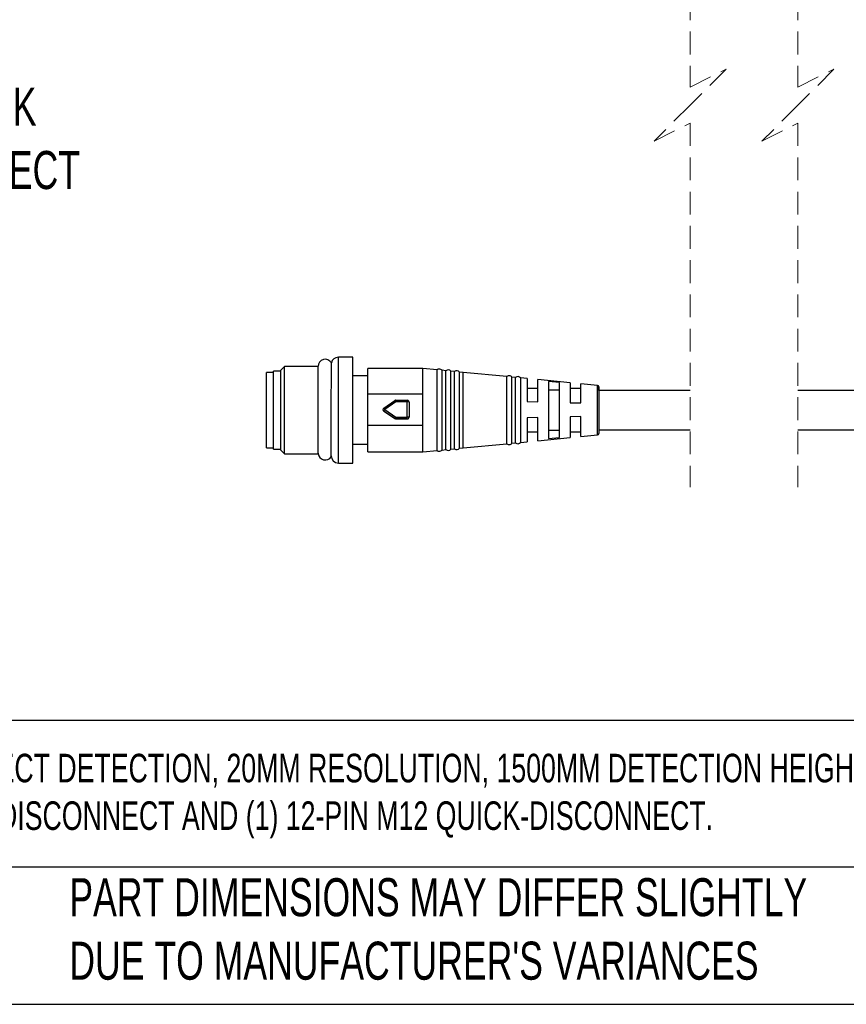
# Model space of a CAD drawing. Header units: millimetres. Extents: x 16 to 683, y 16 to 524.
# Tile 2 of 20: x 131 to 246, y 16 to 153. Entities that reach past the tile are written whole.
import ezdxf

# ---------------------------------------------------------------- set-up
doc = ezdxf.new("R2010")
doc.units = ezdxf.units.MM
doc.header["$LTSCALE"] = 2.5
doc.linetypes.add('HIDDEN', pattern=[1.905, 1.27, -0.635])
doc.layers.add('DIMENSIONS', color=140, linetype='Continuous', lineweight=25)
doc.layers.add('TEXT', color=140, linetype='Continuous', lineweight=25)
doc.styles.add('SLDTEXTSTYLE0', font='TXT', dxfattribs={"width": 0.7})

msp = doc.modelspace()

# ---------------------------------------------------------------- linework, layer by layer
at = {"color": 7, "linetype": 'HIDDEN', "lineweight": 18}
for p, q in [((224.165, 193.964), (224.165, 143.376)), ((239.165, 193.964), (239.165, 143.376)), ((224.165, 143.376), (229.165, 145.876)), ((229.165, 145.876), (224.165, 140.876)), ((239.165, 143.376), (244.165, 145.876)), ((244.165, 145.876), (239.165, 140.876)), ((224.165, 140.876), (219.165, 135.876)), ((239.165, 140.876), (234.165, 135.876)), ((219.165, 135.876), (224.165, 138.376)), ((224.165, 138.376), (224.165, 87.789)), ((234.165, 135.876), (239.165, 138.376)), ((239.165, 138.376), (239.165, 87.789))]:
    msp.add_line(p, q, dxfattribs=at)
for p, q in [((177.227, 105.826), (175.227, 105.826)), ((175.227, 91.126), (175.227, 105.826)), ((177.227, 91.126), (177.227, 105.826)), ((167.735, 104.527), (167.227, 104.019)), ((172.419, 104.527), (167.735, 104.527)), ((167.735, 92.426), (167.735, 104.527)), ((186.99, 104.276), (179.327, 104.276)), ((179.327, 100.721), (179.327, 104.276)), ((188.962, 104.084), (186.99, 104.276)), ((186.99, 100.721), (186.99, 104.276)), ((188.962, 98.561), (188.962, 104.084)), ((166.227, 103.726), (165.227, 103.726)), ((165.227, 93.226), (165.227, 103.726)), ((167.227, 103.876), (166.227, 103.876)), ((166.227, 93.076), (166.227, 103.876)), ((167.227, 92.934), (167.227, 104.019)), ((179.327, 103.226), (177.227, 103.226)), ((190.172, 103.966), (189.663, 104.016)), ((189.663, 92.937), (189.663, 104.016)), ((190.172, 98.559), (190.172, 103.966)), ((191.383, 103.849), (190.879, 103.898)), ((190.879, 93.056), (190.879, 103.898)), ((191.383, 98.557), (191.383, 103.849)), ((192.593, 103.731), (192.094, 103.779)), ((192.094, 93.174), (192.094, 103.779)), ((198.659, 103.142), (192.593, 103.731)), ((192.593, 93.222), (192.593, 103.731)), ((198.659, 98.547), (198.659, 103.154)), ((199.873, 103.024), (199.385, 103.072)), ((199.385, 93.881), (199.385, 103.072)), ((199.873, 98.545), (199.873, 103.024)), ((200.587, 102.955), (200.587, 93.997)), ((201.486, 102.865), (200.587, 102.952)), ((201.486, 102.865), (201.486, 99.676)), ((207.486, 102.281), (202.977, 102.72)), ((202.977, 99.636), (202.977, 102.72)), ((202.977, 101.476), (201.486, 101.476)), ((204.477, 102.464), (204.477, 94.518)), ((205.977, 102.314), (204.477, 102.464)), ((204.477, 101.319), (205.977, 101.319)), ((205.977, 94.669), (205.977, 102.314)), ((207.486, 102.281), (207.486, 99.516)), ((208.977, 101.476), (207.486, 101.476)), ((211.296, 101.91), (208.977, 102.136)), ((208.977, 99.476), (208.977, 102.136)), ((211.296, 95.043), (211.296, 101.91)), ((186.99, 100.721), (179.327, 100.721)), ((179.327, 96.394), (179.327, 100.721)), ((186.99, 96.394), (186.99, 100.721)), ((224.165, 101.226), (211.477, 101.226)), ((252.612, 101.226), (239.165, 101.226)), ((181.438, 98.561), (181.438, 98.557)), ((181.548, 98.768), (183.095, 99.817)), ((183.235, 99.614), (181.688, 98.565)), ((181.688, 98.565), (183.235, 97.516)), ((183.235, 99.86), (183.235, 99.614)), ((183.235, 99.86), (184.824, 99.86)), ((184.824, 99.614), (183.235, 99.614)), ((184.824, 99.86), (184.824, 99.614)), ((184.824, 97.516), (184.824, 99.614)), ((185.074, 99.61), (185.074, 97.512)), ((188.962, 92.868), (188.962, 98.561)), ((190.172, 92.986), (190.172, 98.559)), ((201.486, 99.676), (202.977, 99.636)), ((207.486, 99.516), (208.977, 99.476)), ((183.095, 97.305), (181.548, 98.354)), ((181.548, 98.354), (181.548, 98.35)), ((181.548, 98.35), (183.095, 97.301)), ((183.095, 97.301), (183.095, 97.305)), ((183.235, 97.262), (183.235, 97.516)), ((183.235, 97.516), (184.824, 97.516)), ((184.824, 97.262), (183.235, 97.262)), ((183.235, 97.262), (183.235, 97.258)), ((183.235, 97.258), (184.824, 97.258)), ((184.824, 97.262), (184.824, 97.516)), ((184.824, 97.258), (184.824, 97.262)), ((185.074, 97.512), (185.074, 97.508)), ((191.383, 93.104), (191.383, 98.557)), ((198.659, 93.798), (198.659, 98.547)), ((199.873, 93.928), (199.873, 98.545)), ((202.977, 97.44), (201.486, 97.404)), ((201.486, 97.404), (201.486, 94.088)), ((202.977, 94.233), (202.977, 97.44)), ((208.977, 97.583), (207.486, 97.547)), ((207.486, 97.547), (207.486, 94.672)), ((208.977, 94.817), (208.977, 97.583)), ((179.327, 96.394), (186.99, 96.394)), ((179.327, 92.676), (179.327, 96.394)), ((186.99, 92.676), (186.99, 96.394)), ((201.486, 95.476), (202.977, 95.476)), ((202.977, 94.233), (207.486, 94.672)), ((205.977, 95.663), (204.477, 95.663)), ((204.477, 94.518), (205.977, 94.669)), ((207.486, 95.476), (208.977, 95.476)), ((208.977, 94.817), (211.296, 95.043)), ((211.477, 95.726), (224.165, 95.726)), ((239.165, 95.726), (252.612, 95.726)), ((165.227, 93.226), (166.227, 93.226)), ((177.227, 93.726), (179.327, 93.726)), ((190.879, 93.055), (191.383, 93.104)), ((192.094, 93.173), (192.593, 93.222)), ((192.593, 93.222), (198.659, 93.81)), ((199.385, 93.881), (199.873, 93.928)), ((200.587, 94), (201.486, 94.088)), ((166.227, 93.076), (167.227, 93.076)), ((167.227, 92.934), (167.735, 92.426)), ((167.735, 92.426), (172.419, 92.426)), ((179.327, 92.676), (186.99, 92.676)), ((186.99, 92.676), (188.962, 92.868)), ((189.663, 92.937), (190.172, 92.986)), ((175.227, 91.126), (177.227, 91.126))]:
    msp.add_line(p, q)
for centre, radius, start, end in [((173.408, 104.546), 1, 30.7892, 179.99938), ((175.227, 104.826), 1, 90.00147, 166.92738), ((189.277, 103.685), 0.508, 40.5937, 128.28379), ((190.49, 103.57), 0.508, 40.14794, 128.72955), ((191.703, 103.455), 0.508, 39.70896, 129.16939), ((198.982, 102.763), 0.508, 37.48979, 129.56652), ((200.195, 102.631), 0.508, 39.5695, 129.34463), ((211.277, 101.711), 0.2, 359.98469, 84.44944), ((181.688, 98.561), 0.25, 124.13508, 235.86492), ((175.697, 94.577), 7.197, 33.65111, 35.61671), ((183.235, 99.61), 0.25, 90.01681, 124.11936), ((184.824, 99.61), 0.25, 359.99481, 90.00776), ((184.887, 95.456), 4.158, 87.41586, 90.86123), ((181.688, 98.557), 0.25, 179.99488, 235.86098), ((189.624, 93.108), 7.762, 145.39959, 147.26799), ((183.235, 97.512), 0.25, 235.88064, 269.98319), ((183.235, 97.509), 0.25, 235.88064, 269.98319), ((184.887, 93.362), 4.155, 87.41353, 90.86185), ((184.824, 97.512), 0.25, 269.99273, 0.00471), ((184.824, 97.508), 0.25, 269.99189, 0.00555), ((211.277, 95.242), 0.2, 275.55241, 0.01452), ((191.703, 93.498), 0.508, 230.83061, 320.29104), ((198.982, 94.19), 0.508, 230.4325, 322.51119), ((200.195, 94.321), 0.508, 230.65518, 320.43128), ((173.408, 92.546), 1, 186.92235, 325.94111), ((175.227, 92.126), 1, 180.0003, 269.99884), ((189.277, 93.267), 0.508, 231.71537, 319.40654), ((190.49, 93.383), 0.508, 231.27064, 319.85127)]:
    msp.add_arc(centre, radius, start, end)
for points, knots in [([(172.41, 98.716), (172.409, 99.271), (172.409, 100.194), (172.409, 101.504), (172.409, 102.607), (172.409, 103.576), (172.408, 104.181), (172.408, 104.436), (172.408, 104.458)], [0, 0, 0, 0, 0.2900749, 0.482113, 0.6841888, 0.866692, 0.9883753, 1, 1, 1, 1]), ([(174.237, 91.988), (174.237, 92.086), (174.237, 92.452), (174.238, 93.246), (174.24, 94.501), (174.242, 96.133), (174.245, 98.117), (174.249, 100.147), (174.252, 101.903), (174.254, 103.339), (174.256, 104.318), (174.257, 104.924), (174.258, 105.073)], [0, 0, 0, 0, 0.0225182, 0.0840378, 0.1820079, 0.3101206, 0.4583801, 0.6366632, 0.7755596, 0.8610209, 0.9658102, 1, 1, 1, 1]), ([(211.477, 101.226), (211.477, 101.299), (211.477, 101.436), (211.477, 101.839), (211.477, 101.411), (211.477, 101.162), (211.477, 100.725), (211.477, 100.23), (211.477, 99.464), (211.477, 98.477), (211.477, 97.487), (211.477, 96.725), (211.477, 96.221), (211.477, 95.81), (211.477, 95.495), (211.477, 95.318), (211.477, 95.242)], [0, 0, 0, 0, 0.0369978, 0.0696585, 0.1023192, 0.1459254, 0.205904, 0.2793575, 0.3636027, 0.5348293, 0.7060564, 0.7902362, 0.8637546, 0.9236913, 0.9673398, 1, 1, 1, 1]), ([(172.415, 92.481), (172.415, 92.464), (172.416, 92.261), (172.415, 93.481), (172.414, 93.928), (172.412, 95.137), (172.411, 96.217), (172.41, 97.448), (172.41, 98.288), (172.41, 98.716)], [0, 0, 0, 0, 0.0074295, 0.0879596, 0.2670067, 0.4217992, 0.6011111, 0.7968052, 1, 1, 1, 1]), ([(181.548, 98.354), (181.551, 98.36), (181.565, 98.381), (181.594, 98.425), (181.637, 98.489), (181.67, 98.538), (181.688, 98.565)], [0, 0, 0, 0, 0.0799256, 0.2979889, 0.6210993, 1, 1, 1, 1]), ([(183.095, 99.817), (183.098, 99.812), (183.113, 99.793), (183.141, 99.751), (183.184, 99.689), (183.217, 99.64), (183.235, 99.614)], [0, 0, 0, 0, 0.0722927, 0.2878102, 0.6134594, 1, 1, 1, 1])]:
    msp.add_open_spline(points, degree=3, knots=knots)
at = {"layer": 'TEXT'}
for p, q in [((682.625, 55.315), (15.875, 55.315)), ((682.625, 34.925), (15.875, 34.925)), ((15.875, 15.875), (682.625, 15.875))]:
    msp.add_line(p, q, dxfattribs=at)

# ---------------------------------------------------------------- texts
at = {"layer": 'DIMENSIONS', "insert": (106.538, 152.15), "char_height": 5.29167, "attachment_point": 1, "style": 'SLDTEXTSTYLE0'}
msp.add_mtext('12-PIN^JM12 QUICK^JDISCONNECT', dxfattribs=at)
at = {"layer": 'TEXT', "attachment_point": 1, "style": 'SLDTEXTSTYLE0'}
for s, insert, char_height in [('PROSENSE FLG LIGHT GRID, SENDER/RECEIVER PAIR, OBJECT DETECTION, 20MM RESOLUTION, 1500MM DETECTION HEIGHT, 0.1-^J10M OPERATING DISTANCE, NPN/PNP, (1) 8-PIN M12 QUICK-DISCONNECT AND (1) 12-PIN M12 QUICK-DISCONNECT.', (19.914, 50.706), 3.96875), ("PART DIMENSIONS MAY DIFFER SLIGHTLY ^JDUE TO MANUFACTURER'S VARIANCES", (137.798, 33.41), 5.29167)]:
    msp.add_mtext(s, dxfattribs=dict(at, insert=insert, char_height=char_height))

doc.saveas('drawing.dxf')
